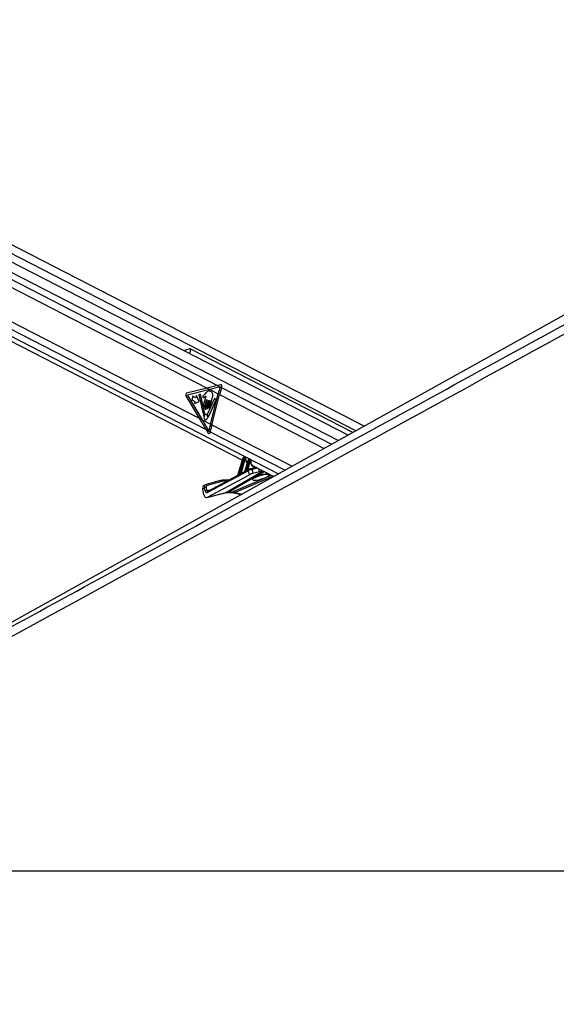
# Model space of a CAD drawing. Header units: millimetres. Extents: x 20 to 22981, y 40 to 19992.
# Tile 55 of 143: x 7630 to 8446, y 6410 to 7905. Entities that reach past the tile are written whole.
import ezdxf

# ---------------------------------------------------------------- set-up
doc = ezdxf.new("R2010")
doc.units = ezdxf.units.MM
doc.header["$LTSCALE"] = 2
doc.layers.add('COMPONENT_GEOMETRY', color=7, linetype='Continuous')
doc.styles.add('SLDTEXTSTYLE0', font='TXT', dxfattribs={"width": 0.75})
doc.dimstyles.new('SLDDIMSTYLE0', dxfattribs={"dimtxt": 100, "dimasz": 6.604, "dimexe": 0, "dimexo": 0.0625, "dimgap": 25, "dimtad": 0, "dimtih": 1, "dimtoh": 1, "dimdec": 0, "dimrnd": 1e-09, "dimzin": 12, "dimdsep": 46, "dimtxsty": 'SLDTEXTSTYLE0', "dimsah": 1, "dimcen": 0.09, "dimadec": 0, "dimazin": 3, "dimtfac": 1, "dimtdec": 0, "dimtofl": 0, "dimtmove": 0, "dimatfit": 3, "dimfxl": 1, "dimfrac": 2, "dimtolj": 1, "dimtzin": 12, "dimarcsym": 0})

# ---------------------------------------------------------------- blocks, each defined once
blk = doc.blocks.new('_D_5')
at = {"layer": 'COMPONENT_GEOMETRY', "color": 7}
for p, q in [((10396.9, 6612.5), (10396.9, 4529.8)), ((10196.8, 4509.5), (10166.3, 4509.5)), ((10166.3, 4509.5), (10166.3, 4350.8)), ((10596.9, 4509.5), (10627.4, 4509.5)), ((10627.4, 4509.5), (10627.4, 4350.8)), ((10166.3, 4350.8), (10196.8, 4350.8)), ((10627.4, 4350.8), (10596.9, 4350.8)), ((10396.9, 2118.5), (10396.9, 4201.1)), ((6979.8, 2118.5), (10403.2, 2118.5))]:
    blk.add_line(p, q, dxfattribs=at)
for points in [[(10396.9, 6612.5), (10395.9, 6605.9), (10397.9, 6605.9)], [(10396.9, 2118.5), (10397.9, 2125.1), (10395.9, 2125.1)]]:
    blk.add_solid(points, dxfattribs=at)
at = {"layer": 'COMPONENT_GEOMETRY', "color": 7, "char_height": 100, "attachment_point": 1, "style": 'SLDTEXTSTYLE0'}
for s, insert in [('7\'4.46"', (10196.8, 4479.7)), ('2247mm', (10124.1, 4330))]:
    blk.add_mtext(s, dxfattribs=dict(at, insert=insert))

msp = doc.modelspace()

# ---------------------------------------------------------------- linework, layer by layer
at = {"color": 8, "linetype": 'Continuous', "lineweight": 25}
for p, q in [((6940.81, 7897.75), (8141.32, 7280.8)), ((6943.37, 7867.99), (8114.71, 7266.02)), ((6943.84, 7856.64), (7930.77, 7349.45)), ((6929.17, 7777.89), (8023.64, 7215.44)), ((6935.06, 7785.45), (7913.5, 7282.62)), ((7890.22, 7404.73), (7888.45, 7397.84)), ((7937.07, 7346.21), (8104.33, 7260.26)), ((7934.1, 7335.72), (8093.09, 7254.01)), ((7922.31, 7289.83), (8044.51, 7227.03)), ((7919.89, 7279.34), (8033.54, 7220.94)), ((7976.72, 7221.72), (7989.59, 7225.37)), ((7992.24, 7224.01), (7983.38, 7221.79)), ((7994.49, 7218.51), (7993.46, 7223.38)), ((7943.45, 7186.93), (8000.19, 7219.92)), ((8002.24, 7218.87), (7948.24, 7187.47)), ((7952.58, 7187.47), (8012.95, 7213.36)), ((8015.92, 7211.84), (7957.85, 7186.93)), ((7966.84, 7216.5), (7970.19, 7217.46)), ((8001.41, 7214.85), (8001.22, 7214.58)), ((7914.78, 7189.97), (7922.15, 7191.81)), ((7945.8, 7204.44), (7941.82, 7204.44)), ((7943.45, 7186.93), (7942.7, 7186.64)), ((7957.85, 7186.93), (7968.18, 7184.63))]:
    msp.add_line(p, q, dxfattribs=at)
at = {"color": 7, "linetype": 'Continuous', "lineweight": 25}
for p, q in [((8153.66, 7287.66), (6952.67, 7904.86)), ((8129.24, 7274.09), (6938.61, 7885.97)), ((6923.57, 7773.2), (7968.68, 7236.12)), ((8941.41, 7725.21), (7181.83, 6747.85)), ((7183.64, 7721.39), (7915.04, 7345.51)), ((7176.98, 7672.86), (7903.1, 7299.7)), ((8136.54, 7278.14), (7890.22, 7404.73)), ((7915.04, 7345.51), (7884, 7337.61)), ((7919.34, 7343.31), (7885.38, 7334.66)), ((7915.04, 7345.51), (7919.34, 7343.31)), ((7919.34, 7343.31), (7931.94, 7336.83)), ((7935.63, 7350.64), (7930.77, 7349.45)), ((7930.77, 7349.45), (7937.07, 7346.21)), ((7937.07, 7346.21), (7937.45, 7347.41)), ((7882.98, 7333.65), (7903.1, 7299.7)), ((7885.38, 7334.66), (7907.41, 7297.49)), ((7893.24, 7333.52), (7891.8, 7327.91)), ((7891.8, 7327.91), (7896.67, 7325.41)), ((7898.11, 7331.01), (7893.24, 7333.52)), ((7896.67, 7325.41), (7895.87, 7322.31)), ((7895.87, 7322.31), (7903, 7325.33)), ((7898.91, 7334.12), (7898.11, 7331.01)), ((7903, 7325.33), (7898.91, 7334.12)), ((7904.79, 7336.31), (7902.28, 7335.09)), ((7902.28, 7335.09), (7909.74, 7304.36)), ((7911.76, 7306.37), (7904.79, 7336.31)), ((7913.15, 7333.15), (7909.74, 7319.89)), ((7913.32, 7338.22), (7910.57, 7335.19)), ((7914.73, 7328.01), (7911.58, 7315.76)), ((7912.02, 7318.72), (7914.44, 7328.15)), ((7913.86, 7314.59), (7917, 7326.84)), ((7917.29, 7326.69), (7914.61, 7316.26)), ((7926.47, 7329.96), (7915.37, 7305.6)), ((7916.6, 7315.23), (7919.48, 7326.47)), ((7917.05, 7302.12), (7928.77, 7327.86)), ((7919.77, 7326.33), (7917.66, 7318.1)), ((7919.65, 7317.08), (7923.42, 7331.76)), ((7920.15, 7290.94), (7931.94, 7336.83)), ((7922.31, 7289.83), (7934.1, 7335.72)), ((7928.77, 7327.86), (7926.47, 7329.96)), ((7931.94, 7336.83), (7934.1, 7335.72)), ((7903.1, 7299.7), (7907.41, 7297.49)), ((7907.41, 7297.49), (7920.15, 7290.94)), ((7913.5, 7282.62), (7916.8, 7277.35)), ((7913.5, 7282.62), (7919.89, 7279.34)), ((7920.15, 7290.94), (7922.31, 7289.83)), ((7919.63, 7278.08), (7919.89, 7279.34)), ((7969.58, 7239), (7961.41, 7212.79)), ((7969.84, 7238.74), (7961.77, 7212.85)), ((7964.9, 7214.63), (7970.91, 7238.18)), ((7972.29, 7237.84), (7966.84, 7216.5)), ((7970.91, 7238.18), (7969.84, 7238.74)), ((7971.64, 7240.15), (7971.02, 7240.15)), ((7971.26, 7240.09), (7972.31, 7239.55)), ((7971.88, 7240.09), (7971.26, 7240.09)), ((7972.94, 7239.55), (7971.88, 7240.09)), ((7977.66, 7236.76), (7971.98, 7218.55)), ((7973.26, 7239.47), (7972.2, 7240.02)), ((7972.31, 7239.55), (7972.94, 7239.55)), ((7977.91, 7236.49), (7972.4, 7218.81)), ((7973.37, 7238.3), (7972.74, 7238.3)), ((7974.87, 7220.17), (7978.91, 7235.98)), ((7980.28, 7235.64), (7976.72, 7221.72)), ((7978.91, 7235.98), (7977.91, 7236.49)), ((7979.37, 7237.91), (7979.09, 7237.91)), ((7979.33, 7237.85), (7980.31, 7237.35)), ((7979.61, 7237.85), (7979.33, 7237.85)), ((7980.59, 7237.35), (7979.61, 7237.85)), ((7980.91, 7237.27), (7979.94, 7237.77)), ((7980.31, 7237.35), (7980.59, 7237.35)), ((7981.02, 7236.1), (7980.74, 7236.1)), ((7977.94, 7220.18), (7915.57, 7186.88)), ((7978.43, 7221.86), (7976.4, 7220.77)), ((7979.26, 7213.95), (7977.94, 7220.18)), ((7978.43, 7221.86), (7978.63, 7221.93)), ((7981.56, 7223.08), (7981.31, 7222.98)), ((7989.97, 7225.18), (7981.56, 7223.08)), ((7983.38, 7221.79), (7984.6, 7216.04)), ((7984.13, 7228.18), (8016.57, 7211.51)), ((7915.6, 7179.97), (7979.26, 7213.95)), ((7961.4, 7212.76), (7916.06, 7188.56)), ((7948.32, 7205.78), (7940.48, 7205.78)), ((7971.82, 7218.33), (7966.91, 7215.71)), ((7994.49, 7218.51), (7984.6, 7216.04)), ((7911.07, 7193.81), (7908.41, 7192.5)), ((7910.27, 7183.74), (7908.41, 7192.5)), ((7912.72, 7198.93), (7910.05, 7197.61)), ((7912.01, 7189.39), (7911.07, 7193.81)), ((7913.21, 7199.12), (7913.41, 7199.19)), ((7935.09, 7205.07), (7913.41, 7199.19)), ((7913.85, 7194.38), (7914.78, 7189.97)), ((7936.94, 7203.8), (7915.27, 7197.92)), ((7914.85, 7179.68), (7942.7, 7186.64)), ((7915.6, 7179.97), (7943.45, 7186.93)), ((7916.06, 7188.56), (7916.04, 7188.55)), ((7946.84, 7187.13), (7951.18, 7187.13)), ((7948.24, 7187.47), (7952.58, 7187.47)), ((7955.8, 7186.6), (7967.17, 7184.07)), ((6966.76, 6612.47), (9506.66, 6612.47))]:
    msp.add_line(p, q, dxfattribs=at)
at = {"color": 7, "linetype": 'Continuous', "lineweight": 25, "flags": 128}
for points in [[(7914.44, 7328.15), (7914.47, 7328.23), (7914.52, 7328.27), (7914.58, 7328.29), (7914.64, 7328.28), (7914.69, 7328.24), (7914.72, 7328.17), (7914.74, 7328.09), (7914.73, 7328.01)], [(7917, 7326.84), (7917.03, 7326.91), (7917.08, 7326.96), (7917.14, 7326.98), (7917.2, 7326.97), (7917.25, 7326.92), (7917.28, 7326.86), (7917.3, 7326.77), (7917.29, 7326.69)], [(7919.48, 7326.47), (7919.51, 7326.55), (7919.56, 7326.59), (7919.62, 7326.61), (7919.68, 7326.6), (7919.73, 7326.56), (7919.76, 7326.49), (7919.78, 7326.41), (7919.77, 7326.33)], [(7909.74, 7319.89), (7909.67, 7319.23), (7909.79, 7318.58), (7910.06, 7318.05), (7910.47, 7317.7), (7910.94, 7317.6), (7911.39, 7317.76), (7911.77, 7318.15), (7912.02, 7318.72)], [(7911.58, 7315.76), (7911.51, 7315.1), (7911.62, 7314.45), (7911.9, 7313.92), (7912.3, 7313.57), (7912.77, 7313.47), (7913.23, 7313.63), (7913.61, 7314.02), (7913.86, 7314.59)], [(7914.61, 7316.26), (7914.54, 7315.68), (7914.64, 7315.11), (7914.89, 7314.64), (7915.24, 7314.34), (7915.65, 7314.25), (7916.05, 7314.39), (7916.38, 7314.73), (7916.6, 7315.23)], [(7917.66, 7318.1), (7917.59, 7317.53), (7917.69, 7316.96), (7917.94, 7316.49), (7918.29, 7316.18), (7918.7, 7316.09), (7919.1, 7316.23), (7919.43, 7316.58), (7919.65, 7317.08)], [(7909.74, 7304.36), (7909.78, 7304.26), (7909.83, 7304.18), (7909.9, 7304.12), (7909.97, 7304.09), (7910.05, 7304.09), (7910.13, 7304.12), (7910.2, 7304.18), (7910.25, 7304.26)], [(7912.11, 7297.58), (7913.22, 7297.34), (7914.31, 7297.71), (7915.22, 7298.66), (7915.81, 7300.02), (7915.98, 7301.59), (7915.71, 7303.14), (7915.04, 7304.43), (7914.08, 7305.25), (7912.96, 7305.49), (7911.87, 7305.11), (7910.96, 7304.17), (7910.38, 7302.81), (7910.21, 7301.23), (7910.48, 7299.69), (7911.14, 7298.4), (7912.11, 7297.58)], [(7916.52, 7302.27), (7916.55, 7302.15), (7916.6, 7302.06), (7916.67, 7301.98), (7916.75, 7301.94), (7916.83, 7301.94), (7916.92, 7301.97), (7916.99, 7302.03), (7917.05, 7302.12)], [(7971.64, 7240.15), (7971.75, 7240.14), (7971.88, 7240.09)], [(7979.33, 7237.85), (7979.2, 7237.9), (7979.09, 7237.91)], [(7979.61, 7237.85), (7979.48, 7237.9), (7979.37, 7237.91)], [(7940.01, 7205.67), (7940.28, 7205.76), (7940.48, 7205.78)]]:
    msp.add_lwpolyline(points, dxfattribs=at)
at = {"color": 8, "linetype": 'Continuous', "lineweight": 25, "flags": 128}
for points in [[(7969.58, 7239), (7969.58, 7238.99), (7969.59, 7238.94), (7969.64, 7238.88), (7969.72, 7238.81), (7969.84, 7238.74)], [(7971.02, 7240.15), (7971.13, 7240.14), (7971.26, 7240.09)], [(7973.63, 7237.97), (7973.76, 7238.03), (7973.86, 7238.1), (7973.92, 7238.18), (7973.95, 7238.26), (7973.95, 7238.28)], [(7977.91, 7236.49), (7977.8, 7236.57), (7977.72, 7236.63), (7977.67, 7236.7), (7977.66, 7236.75), (7977.66, 7236.76)], [(7981.28, 7235.7), (7981.4, 7235.74), (7981.5, 7235.78), (7981.57, 7235.84), (7981.6, 7235.9), (7981.6, 7235.9)], [(7948.24, 7187.47), (7947.43, 7187.19), (7946.86, 7187.13)], [(7952.58, 7187.47), (7951.77, 7187.19), (7951.18, 7187.13)]]:
    msp.add_lwpolyline(points, dxfattribs=at)
at = {"color": 7, "linetype": 'Continuous', "lineweight": 25}
for centre, radius, start, end in [((8148.8, 7281.07), 223.91, 162.82376, 165.58142), ((8151, 7279.95), 223.95, 162.7917, 165.58124), ((7885.27, 7335.17), 2.75, 117.6621, 213.6068), ((7913.98, 7302.49), 4.13, 124.98781, 154.62503), ((7911.3, 7306.24), 0.476, 310.19065, 15.92548), ((7915.86, 7305.38), 0.528, 155.66892, 215.11537), ((7910.85, 7301.66), 5.7, 6.08056, 36.71774), ((8129, 7237.24), 215.64, 165.57974, 168.42353), ((8131.13, 7236.14), 215.61, 165.57962, 168.44069), ((7972.63, 7242.14), 4.31, 246.59175, 265.44482), ((7971.66, 7238.62), 1.13, 343.43777, 54.66482), ((7972.28, 7238.62), 1.13, 343.43777, 54.66482), ((7980.62, 7239.94), 4.31, 246.59175, 265.44482), ((7979.65, 7236.42), 1.13, 343.43777, 54.66482), ((7979.93, 7236.42), 1.13, 343.43777, 54.66482), ((7974.45, 7220.03), 0.439, 330.91106, 18.38165), ((7939.95, 7186.12), 19.54, 89.80965, 105.01266), ((7961.28, 7212.7), 0.511, 346.74765, 16.84113), ((7964.43, 7214.48), 0.492, 342.71046, 17.1073), ((7971.97, 7218.67), 0.451, 333.74702, 18.01815), ((7913.71, 7188.05), 6.33, 88.77676, 114.594), ((7941.75, 7185.87), 18.57, 89.80965, 105.01266), ((7914.65, 7183.63), 6.33, 88.77676, 114.594)]:
    msp.add_arc(centre, radius, start, end, dxfattribs=at)
at = {"color": 8, "linetype": 'Continuous', "lineweight": 25}
for centre, radius, start, end in [((7977.37, 7221.68), 0.94, 186.50511, 229.71126), ((7977.37, 7221.65), 0.648, 174.1659, 237.87307), ((7979.26, 7220.7), 1.42, 125.67832, 201.53441), ((7981.75, 7221.42), 1.67, 12.98825, 96.73819), ((7940.26, 7204.23), 1.57, 7.69636, 82.06205), ((7967.41, 7216.42), 0.641, 175.75342, 246.91848), ((7967.44, 7216.43), 0.61, 172.86999, 247.5642), ((8008.27, 7222.58), 8.01, 251.77026, 283.62222), ((7913.63, 7197.52), 1.68, 13.70323, 97.57357), ((7935.31, 7203.4), 1.68, 13.70323, 97.57357), ((7916.89, 7187.4), 1.42, 125.67832, 201.53441), ((7956.39, 7189.47), 2.93, 258.50793, 299.8154)]:
    msp.add_arc(centre, radius, start, end, dxfattribs=at)
at = {"color": 7, "linetype": 'Continuous', "lineweight": 25}
for centre, major_axis, ratio, start_param, end_param in [((8028.18, 7345.51), (248.67, 50.74), 0.0990698, 1.9529969, 2.0228101), ((8032.47, 7343.31), (248.67, 50.74), 0.0990698, 1.9538038, 2.0228101), ((7935.83, 7348.25), (0.24, 2.43), 0.7207392, 4.4337678, 6.5312656), ((8016.24, 7299.7), (-166.64, 238.67), 0.326868, 1.3464162, 1.4162294), ((8020.55, 7297.49), (-166.64, 238.67), 0.326868, 1.3464162, 1.4158136), ((7918.01, 7278.91), (-0.21, 2.43), 0.6873945, 2.2077259, 4.303128), ((7970.89, 7238.69), (0.71, 1.32), 0.6616964, 0.3388043, 1.8746941), ((7971.96, 7238.13), (0.67, 1.34), 0.667317, 0.3192126, 1.8551023), ((7971.51, 7238.69), (0.71, 1.32), 0.6616964, 0.0096889, 0.3388043), ((7972.63, 7237.82), (0.208, 0.455), 0.6722722, 0.2988072, 1.834697), ((7973.26, 7237.82), (0.208, 0.455), 0.6722722, 5.3177591, 6.5819926), ((7978.96, 7236.45), (0.71, 1.32), 0.6616964, 0.3388043, 1.8746941), ((7979.96, 7235.93), (0.67, 1.34), 0.667317, 0.3192126, 1.8551023), ((7980.63, 7235.63), (0.208, 0.455), 0.6722722, 0.2988072, 1.834697), ((7980.91, 7235.63), (0.208, 0.455), 0.6722722, 5.1718869, 6.5819926), ((8022.74, 7243.04), (74.5, 38.78), 0.0278678, 2.2540114, 2.2981604), ((7975.76, 7220.88), (1.24, 0.89), 0.1447744, 0.5850782, 0.8946134), ((7980.72, 7220.43), (3.84, 1.17), 0.1943779, 0.7479242, 2.3198765), ((7979.98, 7222.27), (1.89, 0.75), 0.1227735, 0.743964, 2.3159163), ((7989.4, 7237.84), (4.54, 10.03), 0.6728942, 3.0741374, 3.108444), ((8001.12, 7222.05), (9.43, 3.74), 0.1227735, 3.8855566, 4.5130244), ((8022.74, 7243.04), (74.5, 38.78), 0.0278678, 2.4450543, 2.5148881), ((8022.39, 7243.06), (74.14, 38.79), 0.0223659, 2.4463399, 2.5161738), ((7965.87, 7215.66), (1.24, 0.89), 0.1447744, 0.5850782, 0.6702758), ((8022.39, 7243.06), (74.14, 38.79), 0.0223659, 2.255297, 2.2994461), ((7981.95, 7214.63), (3.77, 1.5), 0.1227735, 0.743964, 2.3159163), ((7912.71, 7192.23), (-2.66, 5.38), 0.6675995, 0.0001383, 1.2064243), ((7915.38, 7193.55), (-2.66, 5.38), 0.6678917, 6.1529918, 6.2817417), ((7916.71, 7194.21), (-1.77, 3.59), 0.6675995, 6.1530378, 7.4896096), ((7914.27, 7185.71), (0.23, 6.12), 0.6824235, 1.9252794, 3.5208255), ((7914.68, 7190.71), (0.16, 4.08), 0.6824235, 1.9252794, 3.5208255), ((7957.56, 7149.7), (-17.75, 35.91), 0.6596861, 5.9606354, 6.1369502), ((7961.9, 7149.7), (-18.43, 35.57), 0.6894012, 5.7711874, 5.9475022)]:
    msp.add_ellipse(centre, major_axis=major_axis, ratio=ratio, start_param=start_param, end_param=end_param, dxfattribs=at)
at = {"color": 8, "linetype": 'Continuous', "lineweight": 25}
for centre, major_axis, ratio, start_param, end_param in [((7972.58, 7238.13), (0.67, 1.34), 0.667317, 6.2765571, 6.6023979), ((7982.51, 7241.42), (5, 10.92), 0.6722722, 2.1761665, 2.9204813), ((7979.24, 7236.45), (0.71, 1.32), 0.6616964, 0.0096889, 0.3388043), ((7980.24, 7235.93), (0.67, 1.34), 0.667317, 6.2705559, 6.6023979), ((7990.07, 7237.53), (5, 10.92), 0.6722722, 2.0302942, 3.5154806), ((7997.31, 7210.62), (13.1, 4.08), 0.2216761, 1.1841565, 6.2720688), ((7915.38, 7193.55), (-2.66, 5.38), 0.6678917, 6.2817417, 7.4895636), ((7916.12, 7190.62), (0.48, 2.09), 0.5968415, 2.0232419, 3.4355812)]:
    msp.add_ellipse(centre, major_axis=major_axis, ratio=ratio, start_param=start_param, end_param=end_param, dxfattribs=at)
at = {"color": 7, "linetype": 'Continuous', "lineweight": 25}
for points, knots in [([(9018.44, 7736.15), (9004.86, 7728.61), (8922.62, 7682.94), (8771.2, 7599.42), (8495.11, 7447.73), (8011.15, 7182.77), (7478.52, 6891.83), (7084.19, 6676.57), (6966.76, 6612.47)], [0, 0, 0, 0, 0.0199849, 0.1210519, 0.2221195, 0.4242559, 0.8285467, 1, 1, 1, 1]), ([(7890.22, 7404.73), (7889.83, 7404.86), (7888.94, 7405.16), (7886.78, 7404.82), (7883.97, 7403.85), (7881.39, 7402.83), (7880.16, 7402.3), (7879.95, 7402.21)], [0, 0, 0, 0, 0.1354648, 0.3172357, 0.617583, 0.9331649, 1, 1, 1, 1]), ([(7923.42, 7331.76), (7923.61, 7332.69), (7923.98, 7334.48), (7923.46, 7337.27), (7922.16, 7339.36), (7920.42, 7340.65), (7918.54, 7341.34), (7916.56, 7341.22), (7914.82, 7339.93), (7913.82, 7338.79), (7913.32, 7338.22)], [0, 0, 0, 0, 0.1310602, 0.2510236, 0.3769161, 0.5013552, 0.6271609, 0.7506501, 0.8753565, 1, 1, 1, 1]), ([(7910.57, 7335.19), (7910.08, 7334.75), (7909.47, 7334.21), (7908.71, 7333.59), (7908.43, 7333.07), (7908.33, 7332.55), (7908.37, 7332.13), (7908.53, 7331.69), (7908.95, 7331.28), (7909.35, 7331.24), (7909.55, 7331.23)], [0, 0, 0, 0, 0.369532, 0.4622338, 0.5578405, 0.6537113, 0.7001721, 0.7470017, 0.8728446, 1, 1, 1, 1]), ([(7909.55, 7331.23), (7909.99, 7331.27), (7910.8, 7331.34), (7911.51, 7331.88), (7911.83, 7332.13)], [0, 0, 0, 0, 0.5468478, 1, 1, 1, 1]), ([(7911.83, 7332.13), (7912.01, 7332.33), (7912.36, 7332.72), (7912.75, 7333.01), (7912.94, 7333.15)], [0, 0, 0, 0, 0.5191471, 1, 1, 1, 1]), ([(7912.94, 7333.15), (7912.98, 7333.16), (7913.04, 7333.18), (7913.11, 7333.16), (7913.15, 7333.15), (7913.15, 7333.15)], [0, 0, 0, 0, 0.5139901, 0.9849014, 1, 1, 1, 1]), ([(7971.02, 7240.15), (7970.85, 7240.13), (7970.54, 7240.1), (7970.12, 7239.84), (7969.78, 7239.48), (7969.65, 7239.16), (7969.58, 7239)], [0, 0, 0, 0, 0.2576667, 0.4832948, 0.7418914, 1, 1, 1, 1]), ([(7972.19, 7240), (7972.09, 7240.05), (7971.91, 7240.14), (7971.72, 7240.15), (7971.64, 7240.15)], [0, 0, 0, 0, 0.58134, 1, 1, 1, 1]), ([(7973.95, 7238.28), (7973.94, 7238.43), (7973.92, 7238.73), (7973.7, 7239.13), (7973.45, 7239.39), (7973.28, 7239.45), (7973.25, 7239.46)], [0, 0, 0, 0, 0.2913595, 0.6175306, 0.9310639, 1, 1, 1, 1]), ([(7974.31, 7235.57), (7974.31, 7235.58), (7974.07, 7236.15), (7973.99, 7237.12), (7973.96, 7238.07), (7973.95, 7238.28)], [0, 0, 0, 0, 0.0105551, 0.7728421, 1, 1, 1, 1]), ([(7976.23, 7232.36), (7975.81, 7232.78), (7974.99, 7233.6), (7974.54, 7234.92), (7974.31, 7235.57)], [0, 0, 0, 0, 0.51096126, 1, 1, 1, 1]), ([(7979.09, 7237.91), (7978.93, 7237.89), (7978.61, 7237.85), (7978.2, 7237.6), (7977.85, 7237.24), (7977.72, 7236.92), (7977.66, 7236.76)], [0, 0, 0, 0, 0.2576667, 0.4832948, 0.7418914, 1, 1, 1, 1]), ([(7979.93, 7237.76), (7979.88, 7237.79), (7979.72, 7237.89), (7979.52, 7237.9), (7979.37, 7237.91)], [0, 0, 0, 0, 0.2781316, 1, 1, 1, 1]), ([(7981.6, 7235.9), (7981.6, 7236.05), (7981.61, 7236.37), (7981.43, 7236.81), (7981.18, 7237.13), (7980.98, 7237.22), (7980.91, 7237.25)], [0, 0, 0, 0, 0.2779473, 0.5768351, 0.8602052, 1, 1, 1, 1]), ([(7981.91, 7231.57), (7981.9, 7231.57), (7981.64, 7232.17), (7981.48, 7233.65), (7981.56, 7235.18), (7981.6, 7235.9)], [0, 0, 0, 0, 0.0053982, 0.5305764, 1, 1, 1, 1]), ([(7976.4, 7220.77), (7976.35, 7220.74), (7975.97, 7220.55), (7975.45, 7220.18), (7975.02, 7219.92), (7974.84, 7219.82)], [0, 0, 0, 0, 0.0903923, 0.6231901, 1, 1, 1, 1]), ([(7974.87, 7220.17), (7975.01, 7220.3), (7975.35, 7220.63), (7975.82, 7221.11), (7976.23, 7221.45), (7976.4, 7221.55), (7976.44, 7221.58)], [0, 0, 0, 0, 0.2922663, 0.7286182, 0.93734, 1, 1, 1, 1]), ([(7984.46, 7228.09), (7984.26, 7228.19), (7983.56, 7228.53), (7982.63, 7229.65), (7982.15, 7230.94), (7981.91, 7231.57)], [0, 0, 0, 0, 0.16864782, 0.59268791, 1, 1, 1, 1]), ([(7961.41, 7212.8), (7961.4, 7212.78), (7961.39, 7212.74), (7961.39, 7212.75), (7961.39, 7212.75)], [0, 0, 0, 0, 0.3263637, 1, 1, 1, 1]), ([(7964.9, 7214.63), (7965.04, 7214.77), (7965.42, 7215.16), (7965.91, 7215.75), (7966.38, 7216.21), (7966.62, 7216.39), (7966.74, 7216.46), (7966.77, 7216.47)], [0, 0, 0, 0, 0.2389524, 0.6746888, 0.8398778, 0.9571612, 1, 1, 1, 1]), ([(7966.92, 7215.7), (7966.89, 7215.69), (7966.72, 7215.61), (7966.19, 7215.26), (7965.55, 7214.75), (7965.08, 7214.45), (7964.9, 7214.34)], [0, 0, 0, 0, 0.0358023, 0.2208492, 0.7119102, 1, 1, 1, 1]), ([(7971.97, 7218.55), (7971.97, 7218.53), (7971.95, 7218.47), (7971.9, 7218.4), (7971.85, 7218.34), (7971.82, 7218.32), (7971.82, 7218.32), (7971.82, 7218.32)], [0, 0, 0, 0, 0.13108, 0.419771, 0.6842487, 0.9606629, 1, 1, 1, 1]), ([(7988.61, 7209.81), (7988.63, 7209.83), (7988.69, 7209.87), (7989.29, 7210.28), (7990.38, 7210.88), (7992.03, 7211.65), (7994.16, 7212.52), (7996.62, 7213.37), (7999.03, 7214.08), (8000.57, 7214.43), (8001.23, 7214.58)], [0, 0, 0, 0, 0.07620783, 0.17757687, 0.29934417, 0.43991514, 0.59231742, 0.7469078, 0.89204415, 1, 1, 1, 1]), ([(8001.22, 7214.57), (8001.74, 7214.68), (8002.88, 7214.91), (8004.35, 7215.09), (8005.38, 7215.14), (8005.86, 7215.12), (8005.82, 7215.12), (8005.81, 7215.12)], [0, 0, 0, 0, 0.2280386, 0.5058289, 0.7396649, 0.9248276, 1, 1, 1, 1]), ([(7942.7, 7186.64), (7943.02, 7186.71), (7944.33, 7187.02), (7945.76, 7187.08), (7946.84, 7187.13)], [0, 0, 0, 0, 0.2497505, 1, 1, 1, 1]), ([(7951.18, 7187.13), (7951.55, 7187.12), (7952.91, 7187.1), (7954.47, 7186.89), (7955.68, 7186.63), (7955.8, 7186.6)], [0, 0, 0, 0, 0.2496143, 0.9206042, 1, 1, 1, 1]), ([(6938.01, 6612.47), (7144.91, 6725.32), (7472.34, 6903.93), (7799.91, 7082.69), (7920.49, 7148.5)], [0, 0, 0, 0, 0.6318872, 1, 1, 1, 1])]:
    msp.add_open_spline(points, degree=3, knots=knots, dxfattribs=at)
at = {"color": 8, "linetype": 'Continuous', "lineweight": 25}
for points, knots in [([(7920.49, 7148.5), (7987.69, 7185.17), (8193.47, 7297.46), (8468.71, 7447.75), (8746.29, 7599.43), (8898.98, 7682.95), (8982.39, 7728.61), (8996.16, 7736.15)], [0, 0, 0, 0, 0.18768034, 0.57471207, 0.76822848, 0.96174555, 1, 1, 1, 1]), ([(7961.77, 7212.59), (7961.69, 7212.54), (7961.54, 7212.47), (7961.36, 7212.43), (7961.25, 7212.48), (7961.23, 7212.59), (7961.31, 7212.68), (7961.37, 7212.74), (7961.39, 7212.75), (7961.39, 7212.75)], [0, 0, 0, 0, 0.2079388, 0.3835454, 0.5480061, 0.7404543, 0.9534911, 0.9919062, 1, 1, 1, 1]), ([(7961.41, 7212.79), (7961.4, 7212.76), (7961.39, 7212.69), (7961.43, 7212.67), (7961.49, 7212.66), (7961.54, 7212.68), (7961.64, 7212.74), (7961.7, 7212.8), (7961.77, 7212.85)], [0, 0, 0, 0, 0.2365117, 0.429244, 0.4563101, 0.660642, 0.6943879, 1, 1, 1, 1]), ([(7972.37, 7218.47), (7972.29, 7218.43), (7972.12, 7218.34), (7971.9, 7218.26), (7971.77, 7218.26), (7971.75, 7218.3), (7971.81, 7218.32), (7971.82, 7218.32)], [0, 0, 0, 0, 0.22887212, 0.46817202, 0.72108273, 0.9706668, 1, 1, 1, 1]), ([(7971.98, 7218.55), (7971.98, 7218.54), (7971.97, 7218.54), (7971.98, 7218.53), (7972.01, 7218.53), (7972.09, 7218.57), (7972.21, 7218.65), (7972.34, 7218.75), (7972.4, 7218.81)], [0, 0, 0, 0, 0.0353196, 0.0973139, 0.3319255, 0.4021156, 0.6986775, 1, 1, 1, 1]), ([(8001.41, 7214.85), (8001.82, 7214.93), (8003.24, 7215.22), (8005.58, 7215.53), (8007.85, 7215.65), (8008.69, 7215.46), (8009, 7215.4)], [0, 0, 0, 0, 0.13248987, 0.45145333, 0.79278878, 1, 1, 1, 1])]:
    msp.add_open_spline(points, degree=3, knots=knots, dxfattribs=at)

# ---------------------------------------------------------------- dimensions: what is measured, and where the dimension line sits
at = {"layer": 'COMPONENT_GEOMETRY', "color": 7}
dim = msp.add_linear_dim(base=(10396.87, 6612.47), p1=(6977.29, 2118.49), p2=(12075.31, 6612.47), angle=90, dimstyle='SLDDIMSTYLE0', dxfattribs=at)
dim.commit()
dim.dimension.update_dxf_attribs({"geometry": '_D_5', "text_midpoint": (10396.87, 4365.48), "dimtype": 160})

doc.saveas('drawing.dxf')
